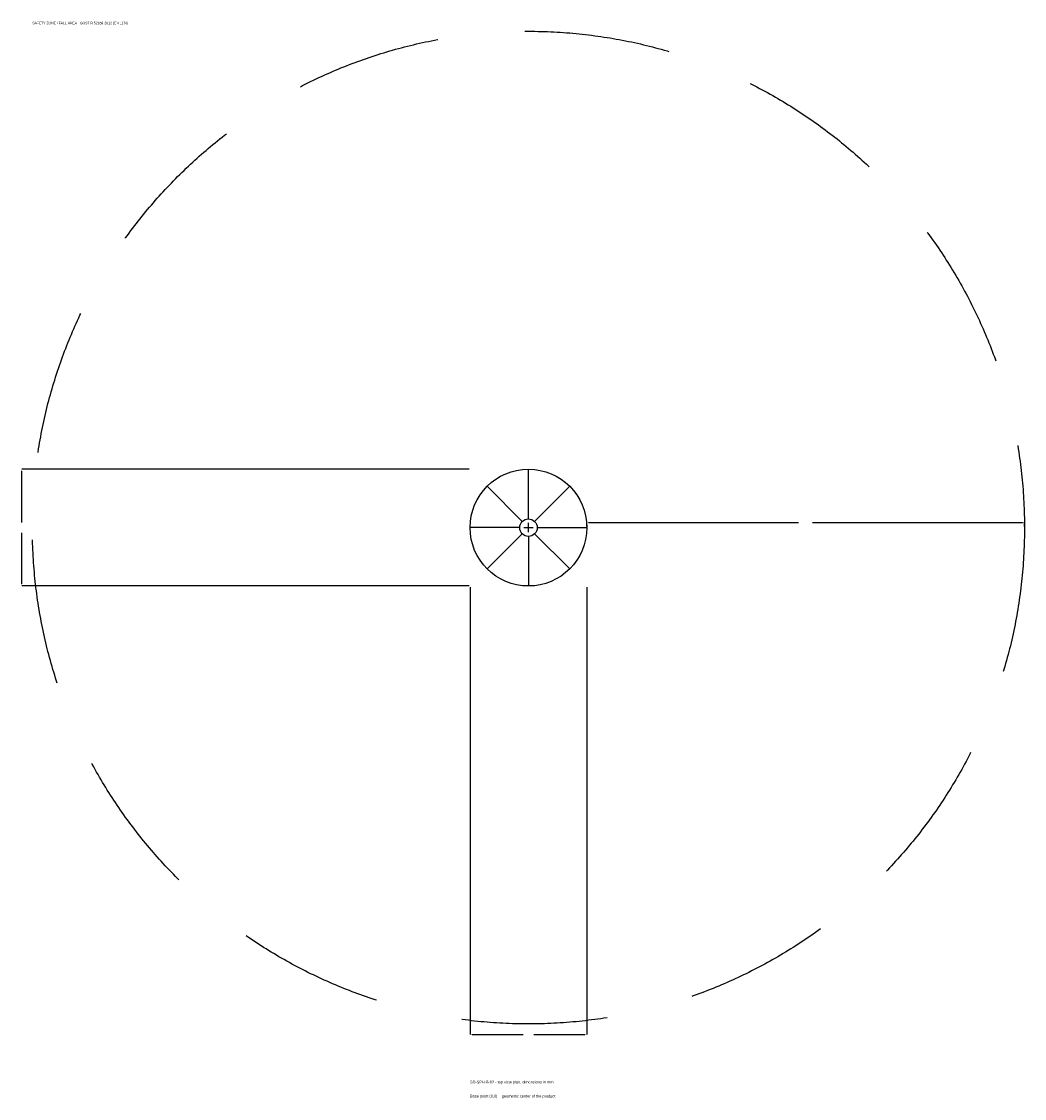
# Model space of a CAD drawing. Extents: x -1737 to 1700, y -1955 to 1733.
import ezdxf

# ---------------------------------------------------------------- set-up
doc = ezdxf.new("R2010")
doc.units = 0
doc.linetypes.add('DASHED', pattern=[800, 500, -300])
for name, color, linetype in [('GP_MAF_zona_bezopasnosti', 1, 'Continuous'), ('ZSK_DANNYE', 3, 'Continuous'), ('ZSK_KONTUR', 7, 'Continuous'), ('ZSK_RAZMERY', 8, 'Continuous')]:
    doc.layers.add(name, color=color, linetype=linetype)
doc.dimstyles.new('ORION', dxfattribs={"dimtxt": 12, "dimasz": 7.2, "dimexe": 1.25, "dimexo": 3.6, "dimtad": 1, "dimcen": 2.5, "dimazin": 3, "dimtfac": 1, "dimtmove": 0, "dimatfit": 3})

# ---------------------------------------------------------------- blocks, each defined once
blk = doc.blocks.new('_CLOSEDFILLED')
at = {"color": 0, "linetype": 'BYBLOCK'}
blk.add_solid([(-1, 0.16), (0, 0), (-1, -0.16)], dxfattribs=at)
blk = doc.blocks.new('*D1')
for p, q in [((-200, -203.6), (-200, -1736)), ((200, -203.6), (200, -1736)), ((-192.8, -1736), (-18, -1736)), ((18, -1736), (192.8, -1736))]:
    blk.add_line(p, q)
at = {"layer": 'Defpoints'}
for p in [(-200, -200), (200, -200), (-200, -1736)]:
    blk.add_point(p, dxfattribs=at)
at = {"layer": 'ZSK_RAZMERY', "xscale": 7.199999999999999, "yscale": 7.199999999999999, "rotation": 180}
blk.add_blockref('_CLOSEDFILLED', (-200, -1736), dxfattribs=at)
at = {"layer": 'ZSK_RAZMERY', "xscale": 7.199999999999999, "yscale": 7.199999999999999}
blk.add_blockref('_CLOSEDFILLED', (200, -1736), dxfattribs=at)
blk = doc.blocks.new('*D2')
for p, q in [((-203.6, 200), (-1736, 200)), ((-1736, 18), (-1736, 192.8)), ((-1736, -192.8), (-1736, -18)), ((-203.6, -200), (-1736, -200))]:
    blk.add_line(p, q)
at = {"layer": 'Defpoints'}
for p in [(-200, 200), (-1736, -200), (-200, -200)]:
    blk.add_point(p, dxfattribs=at)
at = {"layer": 'ZSK_RAZMERY', "xscale": 7.199999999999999, "yscale": 7.199999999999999}
for p, rotation in [((-1736, 200), 90), ((-1736, -200), 270)]:
    blk.add_blockref('_CLOSEDFILLED', p, dxfattribs=dict(at, rotation=rotation))
blk = doc.blocks.new('*D3')
for p, q in [((200, 3.6), (200, 18)), ((207.2, 18), (926, 18)), ((974, 18), (1692.8, 18)), ((1700, 3.6), (1700, 18))]:
    blk.add_line(p, q)
at = {"layer": 'Defpoints'}
for p in [(200, 18), (200, 0), (1700, 0)]:
    blk.add_point(p, dxfattribs=at)
at = {"layer": 'ZSK_RAZMERY', "xscale": 7.199999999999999, "yscale": 7.199999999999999, "rotation": 180}
blk.add_blockref('_CLOSEDFILLED', (200, 18), dxfattribs=at)
at = {"layer": 'ZSK_RAZMERY', "xscale": 7.199999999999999, "yscale": 7.199999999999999}
blk.add_blockref('_CLOSEDFILLED', (1700, 18), dxfattribs=at)
blk = doc.blocks.new('B1')
at = {"layer": 'GP_MAF_zona_bezopasnosti', "linetype": 'DASHED'}
blk.add_circle((0, 0), 1700, dxfattribs=at)
at = {"layer": 'ZSK_KONTUR'}
for p, q in [((0, 30), (0, 200)), ((-21.213, 21.213), (-141.421, 141.421)), ((21.213, 21.213), (141.421, 141.421)), ((-30, 0), (-200, 0)), ((30, 0), (200, 0)), ((-21.213, -21.213), (-141.421, -141.421)), ((0, -30), (0, -200)), ((21.213, -21.213), (141.421, -141.421))]:
    blk.add_line(p, q, dxfattribs=at)
for radius in [200, 30]:
    blk.add_circle((0, 0), radius, dxfattribs=at)
at = {"layer": 'ZSK_RAZMERY'}
for p, q in [((-16, 0), (16, 0)), ((0, -16), (0, 16))]:
    blk.add_line(p, q, dxfattribs=at)
at = {"layer": 'GP_MAF_zona_bezopasnosti', "color": 1}
blk.add_text('SAFETY ZONE / FALL AREA - GOST R 52169-2012 (EN 1176)', height=8.4, dxfattribs=at).set_placement((-1700, 1724))
at = {"layer": 'ZSK_RAZMERY'}
dim = blk.add_linear_dim(base=(-1736, -200), p1=(-200, -200), p2=(-200, 200), angle=90, dimstyle='ORION', dxfattribs=at)
dim.commit()
dim.dimension.update_dxf_attribs({"geometry": '*D2', "text_midpoint": (-1736, 0)})
for base, p1, p2, picture, middle in [((200, 18), (200, 0), (1700, 0), '*D3', (950, 18)), ((-200, -1736), (-200, -200), (200, -200), '*D1', (0, -1736))]:
    dim = blk.add_linear_dim(base=base, p1=p1, p2=p2, dimstyle='ORION', dxfattribs=at)
    dim.commit()
    dim.dimension.update_dxf_attribs({"geometry": picture, "text_midpoint": middle})

msp = doc.modelspace()

# ---------------------------------------------------------------- block references
msp.add_blockref('B1', (0, 0))

# ---------------------------------------------------------------- texts
at = {"layer": 'ZSK_DANNYE', "color": 3}
msp.add_text('SD-SPH-B-02 - top view plan, dimensions in mm', height=9.6, dxfattribs=at).set_placement((-200, -1904))
at = {"layer": 'ZSK_DANNYE', "color": 7}
msp.add_text('Base point (0,0) = geometric center of the product', height=9.6, dxfattribs=at).set_placement((-200, -1952))

doc.saveas('drawing.dxf')
